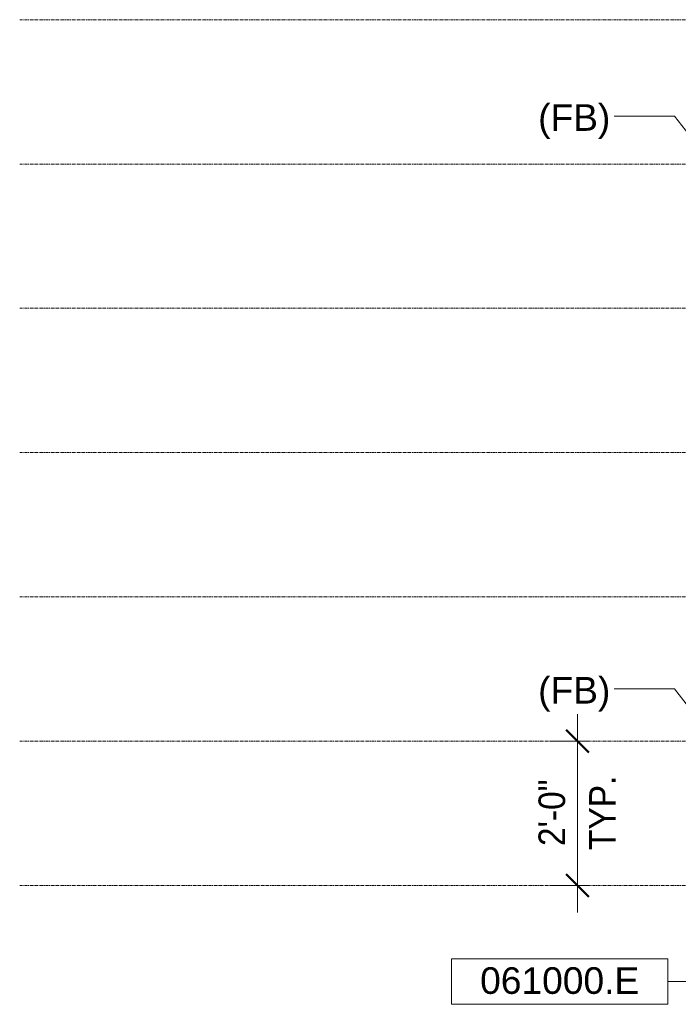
# Model space of a CAD drawing. Header units: inches. Extents: x -639 to 53, y -225 to 536.
# Tile 1 of 10: x -639 to -529, y -200 to -36. Entities that reach past the tile are written whole.
import ezdxf

# ---------------------------------------------------------------- set-up
doc = ezdxf.new("R2010")
doc.units = ezdxf.units.IN
doc.header["$MEASUREMENT"] = 0
doc.linetypes.add('Grid Line 1_2_', pattern=[0.875, 0.5, -0.125, 0.125, -0.125])
for name, color, linetype, lineweight in [('A-ANNO-DIMS', 1, 'Continuous', 9), ('A-ANNO-DIMS-48', 1, 'Continuous', 9), ('A-ANNO-NOTE', 2, 'Continuous', 9), ('A-ANNO-TEXT', 2, 'Continuous', 9), ('S-GRID', 1, 'Continuous', 9)]:
    doc.layers.add(name, color=color, linetype=linetype, lineweight=lineweight)
doc.styles.add('Arial', font='arial.ttf', dxfattribs={"width": 0.9, "height": 4.425898})
doc.styles.add('Arial_1', font='arial.ttf', dxfattribs={"height": 4.425898})
doc.dimstyles.new('Linear_-_3_32__Arial_2', dxfattribs={"dimscale": 12, "dimtxt": 4.5, "dimasz": 0.3125, "dimexe": 0.375, "dimexo": 0.375, "dimgap": 0.0625, "dimtad": 1, "dimdec": 3, "dimrnd": 0.125, "dimzin": 3, "dimdsep": 46, "dimlunit": 4, "dimtxsty": 'Arial', "dimblk1": 'OBLIQUE', "dimblk2": 'OBLIQUE', "dimsah": 1, "dimcen": 0.09, "dimdle": 0.375, "dimazin": 0, "dimtfac": 1, "dimtdec": 3, "dimtix": 1, "dimtmove": 0, "dimatfit": 3, "dimfxl": 1, "dimtvp": 1, "dimfrac": 2, "dimtolj": 1, "dimtzin": 0, "dimarcsym": 2})

# ---------------------------------------------------------------- blocks, each defined once
blk = doc.blocks.new('DIMBLOCK1-1st Floor Adv_ Framing with Fire Blocking')
at = {"layer": 'A-ANNO-DIMS-48', "transparency": 16777216}
for p, q in [((-546.13, -184.67), (-546.13, -151.67)), ((-544.28, -156.17), (-550.63, -156.17)), ((-546.13, -156.17), (-544.28, -156.17)), ((-544.28, -180.17), (-550.63, -180.17)), ((-546.13, -180.17), (-544.28, -180.17))]:
    blk.add_line(p, q, dxfattribs=at)
at = {"layer": 'A-ANNO-DIMS-48', "lineweight": 50, "transparency": 16777216}
for p, q in [((-546.13, -156.17), (-548, -154.29)), ((-546.13, -156.17), (-544.25, -158.04)), ((-546.13, -180.17), (-548, -178.29)), ((-546.13, -180.17), (-544.25, -182.04))]:
    blk.add_line(p, q, dxfattribs=at)
at = {"layer": 'A-ANNO-DIMS-48', "color": 0, "transparency": 16777216, "char_height": 4.426, "attachment_point": 1, "rotation": 90, "line_spacing_factor": 0.938532, "style": 'Arial'}
for s, insert, width in [('2\'-0"', (-552.62, -173.6), 13.0431), ('TYP.', (-544.19, -174.26), 14.6215)]:
    blk.add_mtext(s, dxfattribs=dict(at, insert=insert, width=width))
blk = doc.blocks.new('_Oblique')
at = {"color": 0, "linetype": 'ByBlock', "lineweight": -2}
blk.add_line((-0.5, -0.5), (0.5, 0.5), dxfattribs=at)
blk = doc.blocks.new('Keynote Tag - Keynote Number - Boxed - Small-135510-1st Floor Adv_ Framing with Fire Blocking')
at = {"layer": 'A-ANNO-NOTE'}
for p, q in [((-0.375, -0.0792), (-0.375, 0.0781)), ((-0.375, 0.0781), (0.375, 0.0781)), ((0.375, 0.0781), (0.375, -0.0792)), ((-0.375, -0.0792), (0.375, -0.0792))]:
    blk.add_line(p, q, dxfattribs=at)

msp = doc.modelspace()

# ---------------------------------------------------------------- linework, layer by layer
at = {"layer": 'A-ANNO-NOTE'}
msp.add_line((-510.9018, -196.1404), (-531.0815, -196.1404), dxfattribs=at)
at = {"layer": 'A-ANNO-TEXT', "color": 7}
for p, q in [((-529.9802, -52.1955), (-540.0524, -52.1955)), ((-523.7856, -60.2017), (-529.9802, -52.1955)), ((-529.9802, -147.4455), (-540.0524, -147.4455)), ((-523.7856, -155.4517), (-529.9802, -147.4455))]:
    msp.add_line(p, q, dxfattribs=at)
at = {"layer": 'S-GRID', "linetype": 'Grid Line 1_2_'}
for p, q in [((52.715, -36.1679), (-638.9476, -36.1679)), ((52.715, -60.1679), (-638.9476, -60.1679)), ((52.715, -84.1679), (-638.9476, -84.1679)), ((52.715, -108.1679), (-638.9476, -108.1679)), ((52.715, -132.1679), (-638.9476, -132.1679)), ((52.715, -156.1679), (-638.9476, -156.1679)), ((52.715, -180.1679), (-638.9476, -180.1679))]:
    msp.add_line(p, q, dxfattribs=at)

# ---------------------------------------------------------------- block references
at = {"layer": 'A-ANNO-NOTE', "xscale": 47.99999999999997, "yscale": 47.99999999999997, "zscale": 47.99999999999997}
msp.add_blockref('Keynote Tag - Keynote Number - Boxed - Small-135510-1st Floor Adv_ Framing with Fire Blocking', (-549.0815, -196.1135), dxfattribs=at)

# ---------------------------------------------------------------- texts
at = {"layer": 'A-ANNO-TEXT', "color": 7, "char_height": 4.4259, "width": 14.256, "attachment_point": 1, "line_spacing_factor": 0.938532, "style": 'Arial_1'}
for insert in [(-552.6824, -50.2273), (-552.6824, -145.4773)]:
    msp.add_mtext('(FB)', dxfattribs=dict(at, insert=insert))

# ---------------------------------------------------------------- dimensions: what is measured, and where the dimension line sits
at = {"layer": 'A-ANNO-DIMS'}
dim = msp.add_linear_dim(base=(-546.126, -156.1679), p1=(-548.7777, -180.1679), p2=(-548.7777, -156.1679), angle=90, text='2\'-0"\\XTYP.', dimstyle='Linear_-_3_32__Arial_2', override={"dimpost": '<>', "dimfxl": 24}, dxfattribs=at)
dim.commit()
dim.dimension.update_dxf_attribs({"geometry": 'DIMBLOCK1-1st Floor Adv_ Framing with Fire Blocking', "text_midpoint": (-546.126, -168.1679)})

# ---------------------------------------------------------------- next in the draw order: texts
at = {"layer": 'A-ANNO-NOTE', "insert": (-549.0952, -193.7574), "char_height": 4.4259, "width": 31.59, "attachment_point": 2, "line_spacing_factor": 0.938532, "style": 'Arial_1', "bg_fill": 3, "box_fill_scale": 1.25, "bg_fill_color": 0, "bg_fill_transparency": 0}
msp.add_mtext('061000.E', dxfattribs=at)

doc.saveas('drawing.dxf')
